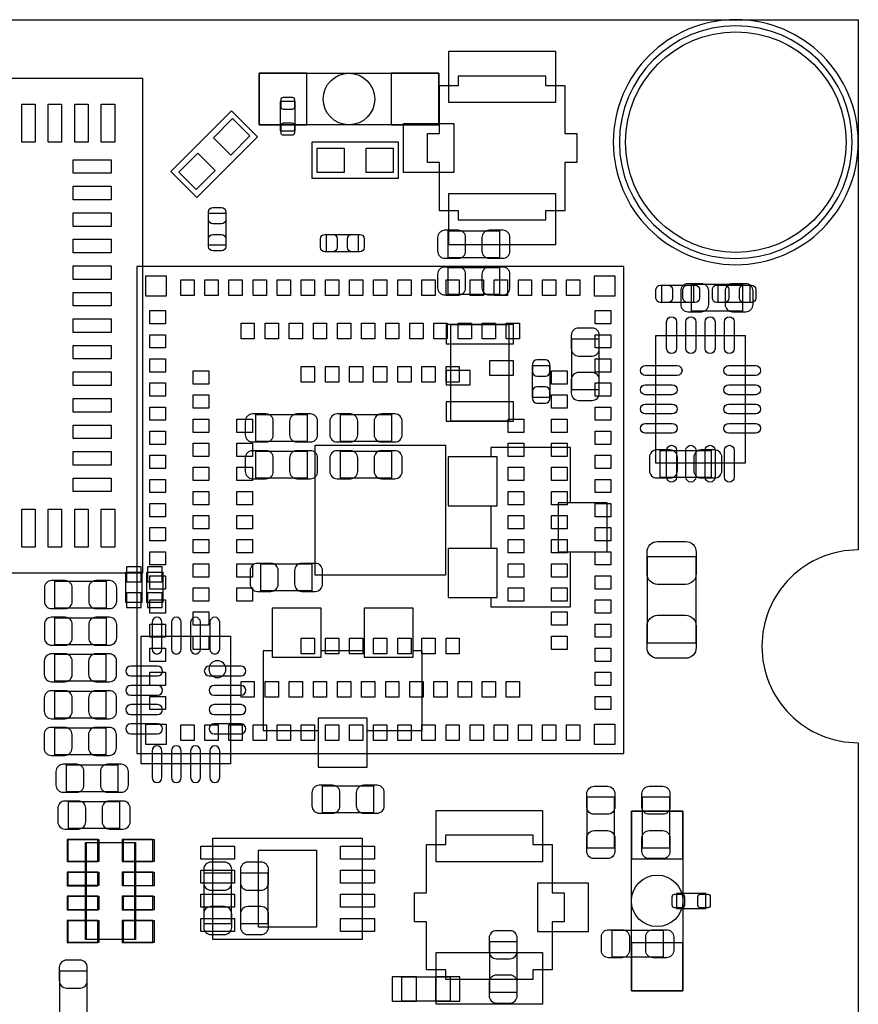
# Model space of a CAD drawing. Extents: x 7.2 to 74.8, y 34 to 67.
# Tile 9 of 9: x 57.4 to 74.8, y 46.6 to 67. Entities that reach past the tile are written whole.
import ezdxf

# ---------------------------------------------------------------- set-up
doc = ezdxf.new("R2010")
doc.units = 0
for name, color, linetype in [('BG_OUTLINE', 3, 'CONTINUOUS'), ('PG_ASSEMBLY_BOTTOM', 30, 'CONTINUOUS'), ('PG_ASSEMBLY_TOP', 23, 'CONTINUOUS'), ('PIN_BOTTOM', 231, 'CONTINUOUS'), ('PIN_TOP', 173, 'CONTINUOUS')]:
    doc.layers.add(name, color=color, linetype=linetype)

msp = doc.modelspace()

# ---------------------------------------------------------------- linework, layer by layer
at = {"layer": 'BG_OUTLINE'}
msp.add_lwpolyline([(74.799952, 55.992776, 0.414214), (72.800972, 53.993796, 0.414214), (74.799952, 51.994816), (74.799952, 33.993836), (23.949152, 33.993836), (23.949152, 37.493956, 0.414214), (23.451312, 37.994336, 0.414214), (22.950932, 37.493956), (22.950932, 33.993836), (7.200392, 33.993836), (7.200392, 51.994816, 0.414214), (9.199372, 53.993796, 0.414214), (7.200392, 55.992776), (7.199884, 66.987928), (74.799952, 66.987928)], format="xyb", close=True, dxfattribs=at)
at = {"layer": 'PG_ASSEMBLY_BOTTOM'}
for points in [[(74.799444, 64.447928, 1), (69.719444, 64.447928, 1)], [(74.672952, 64.447928, 1), (69.845936, 64.447928, 1)], [(61.687202, 53.52034, 1), (61.335158, 53.52034, 1)]]:
    msp.add_lwpolyline(points, format="xyb", close=True, dxfattribs=at)
for points in [[(66.1035, 64.80937), (62.37732, 64.80937), (62.37732, 65.87617), (66.1035, 65.87617)], [(66.297302, 62.611508), (67.357498, 62.611508), (67.357498, 62.051692), (66.297302, 62.051692)], [(66.297302, 61.849508), (67.357498, 61.849508), (67.357498, 61.289692), (66.297302, 61.289692)], [(71.338694, 61.502544), (72.39889, 61.502544), (72.39889, 60.942728), (71.338694, 60.942728)], [(66.35496, 58.66384), (66.35496, 60.66536), (67.55384, 60.66536), (67.55384, 58.66384)], [(69.418708, 60.372498), (69.418708, 59.312302), (68.858892, 59.312302), (68.858892, 60.372498)], [(68.404486, 59.816746), (68.404486, 59.156854), (68.044314, 59.156854), (68.044314, 59.816746)], [(62.309502, 58.801508), (63.369698, 58.801508), (63.369698, 58.241692), (62.309502, 58.241692)], [(65.122298, 58.241692), (64.062102, 58.241692), (64.062102, 58.801508), (65.122298, 58.801508)], [(63.369698, 57.479692), (62.309502, 57.479692), (62.309502, 58.039508), (63.369698, 58.039508)], [(64.062102, 58.039508), (65.122298, 58.039508), (65.122298, 57.479692), (64.062102, 57.479692)], [(66.294, 55.0037), (67.183, 55.0037), (67.183, 54.8132), (68.834, 54.8132), (68.834, 55.9562), (69.596, 55.9562), (69.596, 56.9722), (68.834, 56.9722), (68.834, 58.1152), (67.183, 58.1152), (67.183, 57.9247), (66.294, 57.9247), (66.294, 56.9087), (67.183, 56.9087), (67.183, 56.0197), (66.294, 56.0197)], [(70.689978, 58.055256), (71.750174, 58.055256), (71.750174, 57.49544), (70.689978, 57.49544)], [(63.471298, 55.142892), (62.411102, 55.142892), (62.411102, 55.702708), (63.471298, 55.702708)], [(59.204098, 54.787292), (58.143902, 54.787292), (58.143902, 55.347108), (59.204098, 55.347108)], [(59.94654, 54.90464), (59.61634, 54.90464), (59.61634, 55.53456), (59.94654, 55.53456)], [(60.38088, 54.90464), (60.05068, 54.90464), (60.05068, 55.53456), (60.38088, 55.53456)], [(62.6491, 54.7878), (62.6491, 53.8988), (62.4586, 53.8988), (62.4586, 52.2478), (63.6016, 52.2478), (63.6016, 51.4858), (64.6176, 51.4858), (64.6176, 52.2478), (65.7606, 52.2478), (65.7606, 53.8988), (65.5701, 53.8988), (65.5701, 54.7878), (64.5541, 54.7878), (64.5541, 53.8988), (63.6651, 53.8988), (63.6651, 54.7878)], [(59.204098, 54.027832), (58.143902, 54.027832), (58.143902, 54.587648), (59.204098, 54.587648)], [(61.783468, 54.207918), (61.783468, 51.557682), (59.933332, 51.557682), (59.933332, 54.207918)], [(59.201558, 53.268372), (58.141362, 53.268372), (58.141362, 53.828188), (59.201558, 53.828188)], [(59.201558, 52.503832), (58.141362, 52.503832), (58.141362, 53.063648), (59.201558, 53.063648)], [(59.199018, 51.741832), (58.138822, 51.741832), (58.138822, 52.301648), (59.199018, 52.301648)], [(58.385202, 51.537108), (59.445398, 51.537108), (59.445398, 50.977292), (58.385202, 50.977292)], [(63.691516, 51.10353), (64.751712, 51.10353), (64.751712, 50.543714), (63.691516, 50.543714)], [(58.423302, 50.775108), (59.483498, 50.775108), (59.483498, 50.215292), (58.423302, 50.215292)], [(70.09638, 46.852586), (70.09638, 50.578766), (71.16318, 50.578766), (71.16318, 46.852586)], [(58.7756, 47.9171), (58.7756, 49.9237), (59.7916, 49.9237), (59.7916, 47.9171)], [(61.798708, 49.298098), (61.798708, 48.237902), (61.238892, 48.237902), (61.238892, 49.298098)], [(62.560708, 49.298098), (62.560708, 48.237902), (62.000892, 48.237902), (62.000892, 49.298098)], [(67.716908, 47.875698), (67.716908, 46.815502), (67.157092, 46.815502), (67.157092, 47.875698)], [(58.804048, 47.266098), (58.804048, 46.205902), (58.244232, 46.205902), (58.244232, 47.266098)], [(65.336674, 47.138336), (66.336926, 47.138336), (66.336926, 46.638464), (65.336674, 46.638464)]]:
    msp.add_lwpolyline(points, close=True, dxfattribs=at)
at = {"layer": 'PG_ASSEMBLY_TOP'}
msp.add_lwpolyline([(74.672952, 64.447928, 1), (69.845936, 64.447928, 1)], format="xyb", close=True, dxfattribs=at)
for points in [[(49.718214, 65.767966), (49.718214, 55.51805), (59.96813, 55.51805), (59.96813, 65.767966)], [(68.31711, 65.82537), (68.31711, 65.626742), (68.715382, 65.626742), (68.715382, 64.626744), (68.96481, 64.626744), (68.96481, 64.026796), (68.715382, 64.026796), (68.715382, 63.026798), (68.31711, 63.026798), (68.31711, 62.82817), (66.51371, 62.82817), (66.51371, 63.026798), (66.115438, 63.026798), (66.115438, 64.026796), (65.86601, 64.026796), (65.86601, 64.626744), (66.115438, 64.626744), (66.115438, 65.626742), (66.51371, 65.626742), (66.51371, 65.82537)], [(63.125858, 65.291462), (62.815978, 65.291462), (62.815978, 64.681862), (63.125858, 64.681862)], [(61.087508, 63.30188), (60.548774, 63.840614), (61.80582, 65.097914), (62.344808, 64.55918)], [(63.47841, 63.69177), (63.47841, 64.45377), (65.25641, 64.45377), (65.25641, 63.69177)], [(61.685678, 62.31509), (61.325506, 62.31509), (61.325506, 62.974982), (61.685678, 62.974982)], [(64.43218, 62.536832), (64.43218, 62.17666), (63.772288, 62.17666), (63.772288, 62.536832)], [(69.939408, 61.868304), (59.839352, 61.868304), (59.839352, 51.768248), (69.939408, 51.768248)], [(71.385176, 61.482986), (71.385176, 61.122814), (70.725284, 61.122814), (70.725284, 61.482986)], [(72.553576, 61.482986), (72.553576, 61.122814), (71.893684, 61.122814), (71.893684, 61.482986)], [(70.602602, 60.438792), (72.452738, 60.438792), (72.452738, 57.788556), (70.602602, 57.788556)], [(70.428866, 55.85714), (71.429118, 55.85714), (71.429118, 54.057296), (70.428866, 54.057296)], [(69.741288, 49.811178), (69.181472, 49.811178), (69.181472, 50.871374), (69.741288, 50.871374)], [(70.324472, 50.871374), (70.884288, 50.871374), (70.884288, 49.811178), (70.324472, 49.811178)], [(66.24828, 47.084996), (66.24828, 47.283624), (65.850008, 47.283624), (65.850008, 48.283622), (65.60058, 48.283622), (65.60058, 48.88357), (65.850008, 48.88357), (65.850008, 49.883568), (66.24828, 49.883568), (66.24828, 50.082196), (68.05168, 50.082196), (68.05168, 49.883568), (68.449952, 49.883568), (68.449952, 48.88357), (68.69938, 48.88357), (68.69938, 48.283622), (68.449952, 48.283622), (68.449952, 47.283624), (68.05168, 47.283624), (68.05168, 47.084996)], [(58.801, 49.9237), (59.817, 49.9237), (59.817, 47.9171), (58.801, 47.9171)], [(64.516, 50.017172), (64.516, 47.9171), (61.416184, 47.9171), (61.416184, 50.017172)], [(71.030592, 48.868076), (71.030592, 48.558196), (71.640192, 48.558196), (71.640192, 48.868076)], [(70.753478, 48.106584), (70.753478, 47.546768), (69.693282, 47.546768), (69.693282, 48.106584)]]:
    msp.add_lwpolyline(points, close=True, dxfattribs=at)
at = {"layer": 'PIN_BOTTOM'}
for points in [[(62.37732, 64.80937), (63.36792, 64.80937), (63.36792, 65.87617), (62.37732, 65.87617)], [(65.1129, 64.80937), (66.1035, 64.80937), (66.1035, 65.87617), (65.1129, 65.87617)], [(66.25463, 60.26404), (67.65417, 60.26404), (67.65417, 60.66536), (66.25463, 60.66536)], [(67.15379, 59.6138), (67.65417, 59.6138), (67.65417, 59.91352), (67.15379, 59.91352)], [(66.25463, 59.41568), (66.75501, 59.41568), (66.75501, 59.7154), (66.25463, 59.7154)], [(66.25463, 58.66384), (67.65417, 58.66384), (67.65417, 59.06516), (66.25463, 59.06516)], [(66.294, 56.9087), (67.31, 56.9087), (67.31, 57.9247), (66.294, 57.9247)], [(68.58, 55.9562), (69.596, 55.9562), (69.596, 56.9722), (68.58, 56.9722)], [(66.294, 55.0037), (67.31, 55.0037), (67.31, 56.0197), (66.294, 56.0197)], [(59.62904, 55.334154), (59.93384, 55.334154), (59.93384, 55.638954), (59.62904, 55.638954)], [(60.06338, 55.334154), (60.36818, 55.334154), (60.36818, 55.638954), (60.06338, 55.638954)], [(59.62904, 54.800246), (59.93384, 54.800246), (59.93384, 55.105046), (59.62904, 55.105046)], [(60.06338, 54.800246), (60.36818, 54.800246), (60.36818, 55.105046), (60.06338, 55.105046)], [(62.6491, 54.7878), (62.6491, 53.7718), (63.6651, 53.7718), (63.6651, 54.7878)], [(64.5541, 54.7878), (64.5541, 53.7718), (65.5701, 53.7718), (65.5701, 54.7878)], [(63.6016, 52.5018), (63.6016, 51.4858), (64.6176, 51.4858), (64.6176, 52.5018)], [(70.09638, 50.578766), (70.09638, 49.588166), (71.16318, 49.588166), (71.16318, 50.578766)], [(58.3946, 49.530508), (59.0296, 49.530508), (59.0296, 49.987708), (58.3946, 49.987708)], [(59.5376, 49.53127), (60.1726, 49.53127), (60.1726, 49.98847), (59.5376, 49.98847)], [(58.3946, 49.030382), (59.0296, 49.030382), (59.0296, 49.309782), (58.3946, 49.309782)], [(59.5376, 49.031144), (60.1726, 49.031144), (60.1726, 49.310544), (59.5376, 49.310544)], [(58.3946, 48.530256), (59.0296, 48.530256), (59.0296, 48.809656), (58.3946, 48.809656)], [(59.5376, 48.531018), (60.1726, 48.531018), (60.1726, 48.810418), (59.5376, 48.810418)], [(58.3946, 47.84979), (59.0296, 47.84979), (59.0296, 48.30699), (58.3946, 48.30699)], [(59.5376, 47.853092), (60.1726, 47.853092), (60.1726, 48.310292), (59.5376, 48.310292)], [(70.09638, 47.843186), (70.09638, 46.852586), (71.16318, 46.852586), (71.16318, 47.843186)], [(65.636775, 47.138463), (65.136649, 47.138463), (65.136649, 46.638337), (65.636775, 46.638337)], [(66.536951, 47.138463), (66.036825, 47.138463), (66.036825, 46.638337), (66.536951, 46.638337)]]:
    msp.add_lwpolyline(points, close=True, dxfattribs=at)
for points in [[(66.227452, 62.041532), (66.50736, 62.041532, 0.414846), (66.657474, 62.191646), (66.657474, 62.471554, 0.414846), (66.50736, 62.621668), (66.227452, 62.621668, 0.414846), (66.077338, 62.471554), (66.077338, 62.191646, 0.414846)], [(67.427348, 62.621668), (67.14744, 62.621668, 0.414846), (66.997326, 62.471554), (66.997326, 62.191646, 0.414846), (67.14744, 62.041532), (67.427348, 62.041532, 0.414846), (67.577462, 62.191646), (67.577462, 62.471554, 0.414846)], [(66.227452, 61.279532), (66.50736, 61.279532, 0.414846), (66.657474, 61.429646), (66.657474, 61.709554, 0.414846), (66.50736, 61.859668), (66.227452, 61.859668, 0.414846), (66.077338, 61.709554), (66.077338, 61.429646, 0.414846)], [(67.427348, 61.859668), (67.14744, 61.859668, 0.414846), (66.997326, 61.709554), (66.997326, 61.429646, 0.414846), (67.14744, 61.279532), (67.427348, 61.279532, 0.414846), (67.577462, 61.429646), (67.577462, 61.709554, 0.414846)], [(71.268844, 60.932568), (71.548752, 60.932568, 0.414846), (71.698866, 61.082682), (71.698866, 61.36259, 0.414846), (71.548752, 61.512704), (71.268844, 61.512704, 0.414846), (71.11873, 61.36259), (71.11873, 61.082682, 0.414846)], [(72.46874, 61.512704), (72.188832, 61.512704, 0.414846), (72.038718, 61.36259), (72.038718, 61.082682, 0.414846), (72.188832, 60.932568), (72.46874, 60.932568, 0.414846), (72.618854, 61.082682), (72.618854, 61.36259, 0.414846)], [(68.848732, 60.442348), (68.848732, 60.16244, 0.414846), (68.998846, 60.012326), (69.278754, 60.012326, 0.414846), (69.428868, 60.16244), (69.428868, 60.442348, 0.414846), (69.278754, 60.592462), (68.998846, 60.592462, 0.414846)], [(68.044314, 59.846718), (68.044314, 59.686698, 0.413587), (68.134484, 59.596782), (68.314316, 59.596782, 0.413587), (68.404486, 59.686698), (68.404486, 59.846718, 0.413587), (68.314316, 59.936634), (68.134484, 59.936634, 0.413587)], [(69.428868, 59.242452), (69.428868, 59.52236, 0.414846), (69.278754, 59.672474), (68.998846, 59.672474, 0.414846), (68.848732, 59.52236), (68.848732, 59.242452, 0.414846), (68.998846, 59.092338), (69.278754, 59.092338, 0.414846)], [(68.404486, 59.126882), (68.404486, 59.286902, 0.413587), (68.314316, 59.376818), (68.134484, 59.376818, 0.413587), (68.044314, 59.286902), (68.044314, 59.126882, 0.413587), (68.134484, 59.036966), (68.314316, 59.036966, 0.413587)], [(62.239652, 58.231532), (62.51956, 58.231532, 0.414846), (62.669674, 58.381646), (62.669674, 58.661554, 0.414846), (62.51956, 58.811668), (62.239652, 58.811668, 0.414846), (62.089538, 58.661554), (62.089538, 58.381646, 0.414846)], [(63.439548, 58.811668), (63.15964, 58.811668, 0.414846), (63.009526, 58.661554), (63.009526, 58.381646, 0.414846), (63.15964, 58.231532), (63.439548, 58.231532, 0.414846), (63.589662, 58.381646), (63.589662, 58.661554, 0.414846)], [(63.992252, 58.231532), (64.27216, 58.231532, 0.414846), (64.422274, 58.381646), (64.422274, 58.661554, 0.414846), (64.27216, 58.811668), (63.992252, 58.811668, 0.414846), (63.842138, 58.661554), (63.842138, 58.381646, 0.414846)], [(65.192148, 58.811668), (64.91224, 58.811668, 0.414846), (64.762126, 58.661554), (64.762126, 58.381646, 0.414846), (64.91224, 58.231532), (65.192148, 58.231532, 0.414846), (65.342262, 58.381646), (65.342262, 58.661554, 0.414846)], [(62.239652, 57.469532), (62.51956, 57.469532, 0.414846), (62.669674, 57.619646), (62.669674, 57.899554, 0.414846), (62.51956, 58.049668), (62.239652, 58.049668, 0.414846), (62.089538, 57.899554), (62.089538, 57.619646, 0.414846)], [(63.439548, 58.049668), (63.15964, 58.049668, 0.414846), (63.009526, 57.899554), (63.009526, 57.619646, 0.414846), (63.15964, 57.469532), (63.439548, 57.469532, 0.414846), (63.589662, 57.619646), (63.589662, 57.899554, 0.414846)], [(63.992252, 57.469532), (64.27216, 57.469532, 0.414846), (64.422274, 57.619646), (64.422274, 57.899554, 0.414846), (64.27216, 58.049668), (63.992252, 58.049668, 0.414846), (63.842138, 57.899554), (63.842138, 57.619646, 0.414846)], [(65.192148, 58.049668), (64.91224, 58.049668, 0.414846), (64.762126, 57.899554), (64.762126, 57.619646, 0.414846), (64.91224, 57.469532), (65.192148, 57.469532, 0.414846), (65.342262, 57.619646), (65.342262, 57.899554, 0.414846)], [(70.620128, 57.48528), (70.900036, 57.48528, 0.414846), (71.05015, 57.635394), (71.05015, 57.915302, 0.414846), (70.900036, 58.065416), (70.620128, 58.065416, 0.414846), (70.470014, 57.915302), (70.470014, 57.635394, 0.414846)], [(71.820024, 58.065416), (71.540116, 58.065416, 0.414846), (71.390002, 57.915302), (71.390002, 57.635394, 0.414846), (71.540116, 57.48528), (71.820024, 57.48528, 0.414846), (71.970138, 57.635394), (71.970138, 57.915302, 0.414846)], [(62.341252, 55.132732), (62.62116, 55.132732, 0.414846), (62.771274, 55.282846), (62.771274, 55.562754, 0.414846), (62.62116, 55.712868), (62.341252, 55.712868, 0.414846), (62.191138, 55.562754), (62.191138, 55.282846, 0.414846)], [(63.541148, 55.712868), (63.26124, 55.712868, 0.414846), (63.111126, 55.562754), (63.111126, 55.282846, 0.414846), (63.26124, 55.132732), (63.541148, 55.132732, 0.414846), (63.691262, 55.282846), (63.691262, 55.562754, 0.414846)], [(58.074052, 54.777132), (58.35396, 54.777132, 0.414846), (58.504074, 54.927246), (58.504074, 55.207154, 0.414846), (58.35396, 55.357268), (58.074052, 55.357268, 0.414846), (57.923938, 55.207154), (57.923938, 54.927246, 0.414846)], [(59.273948, 55.357268), (58.99404, 55.357268, 0.414846), (58.843926, 55.207154), (58.843926, 54.927246, 0.414846), (58.99404, 54.777132), (59.273948, 54.777132, 0.414846), (59.424062, 54.927246), (59.424062, 55.207154, 0.414846)], [(58.074052, 54.017672), (58.35396, 54.017672, 0.414846), (58.504074, 54.167786), (58.504074, 54.447694, 0.414846), (58.35396, 54.597808), (58.074052, 54.597808, 0.414846), (57.923938, 54.447694), (57.923938, 54.167786, 0.414846)], [(59.273948, 54.597808), (58.99404, 54.597808, 0.414846), (58.843926, 54.447694), (58.843926, 54.167786, 0.414846), (58.99404, 54.017672), (59.273948, 54.017672, 0.414846), (59.424062, 54.167786), (59.424062, 54.447694, 0.414846)], [(60.360052, 53.935884), (60.360052, 54.494684, 1), (60.156852, 54.494684), (60.156852, 53.935884, 1)], [(60.760102, 53.935884), (60.760102, 54.494684, 1), (60.556902, 54.494684), (60.556902, 53.935884, 1)], [(61.159898, 53.935884), (61.159898, 54.494684, 1), (60.956698, 54.494684), (60.956698, 53.935884, 1)], [(61.559948, 53.935884), (61.559948, 54.494684, 1), (61.356748, 54.494684), (61.356748, 53.935884, 1)], [(58.071512, 53.258212), (58.35142, 53.258212, 0.414846), (58.501534, 53.408326), (58.501534, 53.688234, 0.414846), (58.35142, 53.838348), (58.071512, 53.838348, 0.414846), (57.921398, 53.688234), (57.921398, 53.408326, 0.414846)], [(59.271408, 53.838348), (58.9915, 53.838348, 0.414846), (58.841386, 53.688234), (58.841386, 53.408326, 0.414846), (58.9915, 53.258212), (59.271408, 53.258212, 0.414846), (59.421522, 53.408326), (59.421522, 53.688234, 0.414846)], [(59.713876, 53.381148), (60.272676, 53.381148, 1), (60.272676, 53.584348), (59.713876, 53.584348, 1)], [(61.342524, 53.381148), (62.002924, 53.381148, 1), (62.002924, 53.584348), (61.342524, 53.584348, 1)], [(59.713876, 52.981098), (60.272676, 52.981098, 1), (60.272676, 53.184298), (59.713876, 53.184298, 1)], [(61.444124, 52.981098), (62.002924, 52.981098, 1), (62.002924, 53.184298), (61.444124, 53.184298, 1)], [(58.071512, 52.493672), (58.35142, 52.493672, 0.414846), (58.501534, 52.643786), (58.501534, 52.923694, 0.414846), (58.35142, 53.073808), (58.071512, 53.073808, 0.414846), (57.921398, 52.923694), (57.921398, 52.643786, 0.414846)], [(59.271408, 53.073808), (58.9915, 53.073808, 0.414846), (58.841386, 52.923694), (58.841386, 52.643786, 0.414846), (58.9915, 52.493672), (59.271408, 52.493672, 0.414846), (59.421522, 52.643786), (59.421522, 52.923694, 0.414846)], [(59.713876, 52.581302), (60.272676, 52.581302, 1), (60.272676, 52.784502), (59.713876, 52.784502, 1)], [(61.444124, 52.581302), (62.002924, 52.581302, 1), (62.002924, 52.784502), (61.444124, 52.784502, 1)], [(58.068972, 51.731672), (58.34888, 51.731672, 0.414846), (58.498994, 51.881786), (58.498994, 52.161694, 0.414846), (58.34888, 52.311808), (58.068972, 52.311808, 0.414846), (57.918858, 52.161694), (57.918858, 51.881786, 0.414846)], [(59.268868, 52.311808), (58.98896, 52.311808, 0.414846), (58.838846, 52.161694), (58.838846, 51.881786, 0.414846), (58.98896, 51.731672), (59.268868, 51.731672, 0.414846), (59.418982, 51.881786), (59.418982, 52.161694, 0.414846)], [(59.713876, 52.181252), (60.272676, 52.181252, 1), (60.272676, 52.384452), (59.713876, 52.384452, 1)], [(61.444124, 52.181252), (62.002924, 52.181252, 1), (62.002924, 52.384452), (61.444124, 52.384452, 1)], [(60.360052, 51.270916), (60.360052, 51.829716, 1), (60.156852, 51.829716), (60.156852, 51.270916, 1)], [(60.760102, 51.270916), (60.760102, 51.829716, 1), (60.556902, 51.829716), (60.556902, 51.270916, 1)], [(61.159898, 51.270916), (61.159898, 51.829716, 1), (60.956698, 51.829716), (60.956698, 51.270916, 1)], [(61.559948, 51.270916), (61.559948, 51.829716, 1), (61.356748, 51.829716), (61.356748, 51.270916, 1)], [(58.315352, 50.967132), (58.59526, 50.967132, 0.414846), (58.745374, 51.117246), (58.745374, 51.397154, 0.414846), (58.59526, 51.547268), (58.315352, 51.547268, 0.414846), (58.165238, 51.397154), (58.165238, 51.117246, 0.414846)], [(59.515248, 51.547268), (59.23534, 51.547268, 0.414846), (59.085226, 51.397154), (59.085226, 51.117246, 0.414846), (59.23534, 50.967132), (59.515248, 50.967132, 0.414846), (59.665362, 51.117246), (59.665362, 51.397154, 0.414846)], [(63.621666, 50.533554), (63.901574, 50.533554, 0.414846), (64.051688, 50.683668), (64.051688, 50.963576, 0.414846), (63.901574, 51.11369), (63.621666, 51.11369, 0.414846), (63.471552, 50.963576), (63.471552, 50.683668, 0.414846)], [(64.821562, 51.11369), (64.541654, 51.11369, 0.414846), (64.39154, 50.963576), (64.39154, 50.683668, 0.414846), (64.541654, 50.533554), (64.821562, 50.533554, 0.414846), (64.971676, 50.683668), (64.971676, 50.963576, 0.414846)], [(58.353452, 50.205132), (58.63336, 50.205132, 0.414846), (58.783474, 50.355246), (58.783474, 50.635154, 0.414846), (58.63336, 50.785268), (58.353452, 50.785268, 0.414846), (58.203338, 50.635154), (58.203338, 50.355246, 0.414846)], [(59.553348, 50.785268), (59.27344, 50.785268, 0.414846), (59.123326, 50.635154), (59.123326, 50.355246, 0.414846), (59.27344, 50.205132), (59.553348, 50.205132, 0.414846), (59.703462, 50.355246), (59.703462, 50.635154, 0.414846)], [(61.228732, 49.367948), (61.228732, 49.08804, 0.414846), (61.378846, 48.937926), (61.658754, 48.937926, 0.414846), (61.808868, 49.08804), (61.808868, 49.367948, 0.414846), (61.658754, 49.518062), (61.378846, 49.518062, 0.414846)], [(61.990732, 49.367948), (61.990732, 49.08804, 0.414846), (62.140846, 48.937926), (62.420754, 48.937926, 0.414846), (62.570868, 49.08804), (62.570868, 49.367948, 0.414846), (62.420754, 49.518062), (62.140846, 49.518062, 0.414846)], [(61.808868, 48.168052), (61.808868, 48.44796, 0.414846), (61.658754, 48.598074), (61.378846, 48.598074, 0.414846), (61.228732, 48.44796), (61.228732, 48.168052, 0.414846), (61.378846, 48.017938), (61.658754, 48.017938, 0.414846)], [(62.570868, 48.168052), (62.570868, 48.44796, 0.414846), (62.420754, 48.598074), (62.140846, 48.598074, 0.414846), (61.990732, 48.44796), (61.990732, 48.168052, 0.414846), (62.140846, 48.017938), (62.420754, 48.017938, 0.414846)], [(67.146932, 47.945548), (67.146932, 47.66564, 0.414846), (67.297046, 47.515526), (67.576954, 47.515526, 0.414846), (67.727068, 47.66564), (67.727068, 47.945548, 0.414846), (67.576954, 48.095662), (67.297046, 48.095662, 0.414846)], [(58.234072, 47.335948), (58.234072, 47.05604, 0.414846), (58.384186, 46.905926), (58.664094, 46.905926, 0.414846), (58.814208, 47.05604), (58.814208, 47.335948, 0.414846), (58.664094, 47.486062), (58.384186, 47.486062, 0.414846)], [(67.727068, 46.745652), (67.727068, 47.02556, 0.414846), (67.576954, 47.175674), (67.297046, 47.175674, 0.414846), (67.146932, 47.02556), (67.146932, 46.745652, 0.414846), (67.297046, 46.595538), (67.576954, 46.595538, 0.414846)]]:
    msp.add_lwpolyline(points, format="xyb", close=True, dxfattribs=at)
for centre, radius in [((72.259444, 64.447928), 2.286), ((64.24041, 65.34277), 0.5334), ((70.62978, 48.715676), 0.5334)]:
    msp.add_circle(centre, radius, dxfattribs=at)
at = {"layer": 'PIN_TOP'}
for points in [[(66.31051, 66.335148), (68.52031, 66.335148), (68.52031, 65.268348), (66.31051, 65.268348)], [(57.733692, 65.237868), (57.733692, 64.450468), (57.454292, 64.450468), (57.454292, 65.237868)], [(58.282332, 65.237868), (58.282332, 64.450468), (58.002932, 64.450468), (58.002932, 65.237868)], [(58.833512, 65.237868), (58.833512, 64.450468), (58.554112, 64.450468), (58.554112, 65.237868)], [(59.382152, 65.237868), (59.382152, 64.450468), (59.102752, 64.450468), (59.102752, 65.237868)], [(61.787859, 64.182009), (61.428649, 64.541219), (61.823781, 64.936351), (62.182991, 64.577141)], [(65.369694, 64.83477), (66.411094, 64.83477), (66.411094, 63.81877), (65.369694, 63.81877)], [(63.58001, 63.81877), (63.58001, 64.32677), (64.13881, 64.32677), (64.13881, 63.81877)], [(64.59601, 63.81877), (64.59601, 64.32677), (65.15481, 64.32677), (65.15481, 63.81877)], [(61.069547, 63.463697), (60.710337, 63.822907), (61.105469, 64.218039), (61.464679, 63.858829)], [(58.523632, 64.082168), (59.311032, 64.082168), (59.311032, 63.802768), (58.523632, 63.802768)], [(58.523632, 63.533528), (59.311032, 63.533528), (59.311032, 63.254128), (58.523632, 63.254128)], [(66.31051, 63.385192), (68.52031, 63.385192), (68.52031, 62.318392), (66.31051, 62.318392)], [(58.523632, 62.982348), (59.311032, 62.982348), (59.311032, 62.702948), (58.523632, 62.702948)], [(58.523632, 62.433708), (59.311032, 62.433708), (59.311032, 62.154308), (58.523632, 62.154308)], [(58.523632, 61.882528), (59.311032, 61.882528), (59.311032, 61.603128), (58.523632, 61.603128)], [(60.028201, 61.679963), (60.452127, 61.679963), (60.452127, 61.256037), (60.028201, 61.256037)], [(69.751067, 61.679963), (69.751067, 61.256037), (69.327141, 61.256037), (69.327141, 61.679963)], [(61.026929, 61.595762), (61.026929, 61.270642), (60.751847, 61.270642), (60.751847, 61.595762)], [(61.526801, 61.595762), (61.526801, 61.270642), (61.251719, 61.270642), (61.251719, 61.595762)], [(62.026927, 61.595762), (62.026927, 61.270642), (61.751845, 61.270642), (61.751845, 61.595762)], [(62.526799, 61.595762), (62.526799, 61.270642), (62.251717, 61.270642), (62.251717, 61.595762)], [(63.026925, 61.595762), (63.026925, 61.270642), (62.751843, 61.270642), (62.751843, 61.595762)], [(63.526797, 61.595762), (63.526797, 61.270642), (63.251715, 61.270642), (63.251715, 61.595762)], [(64.026923, 61.595762), (64.026923, 61.270642), (63.751841, 61.270642), (63.751841, 61.595762)], [(64.526795, 61.595762), (64.526795, 61.270642), (64.251713, 61.270642), (64.251713, 61.595762)], [(65.026921, 61.595762), (65.026921, 61.270642), (64.751839, 61.270642), (64.751839, 61.595762)], [(65.527047, 61.595762), (65.527047, 61.270642), (65.251965, 61.270642), (65.251965, 61.595762)], [(66.026919, 61.595762), (66.026919, 61.270642), (65.751837, 61.270642), (65.751837, 61.595762)], [(66.527045, 61.595762), (66.527045, 61.270642), (66.251963, 61.270642), (66.251963, 61.595762)], [(67.026917, 61.595762), (67.026917, 61.270642), (66.751835, 61.270642), (66.751835, 61.595762)], [(67.527043, 61.595762), (67.527043, 61.270642), (67.251961, 61.270642), (67.251961, 61.595762)], [(68.026915, 61.595762), (68.026915, 61.270642), (67.751833, 61.270642), (67.751833, 61.595762)], [(68.527041, 61.595762), (68.527041, 61.270642), (68.251959, 61.270642), (68.251959, 61.595762)], [(69.026913, 61.595762), (69.026913, 61.270642), (68.751831, 61.270642), (68.751831, 61.595762)], [(58.523632, 61.331348), (59.311032, 61.331348), (59.311032, 61.051948), (58.523632, 61.051948)], [(60.111894, 60.955809), (60.437014, 60.955809), (60.437014, 60.680727), (60.111894, 60.680727)], [(69.666866, 60.680727), (69.341746, 60.680727), (69.341746, 60.955809), (69.666866, 60.955809)], [(58.523632, 60.782708), (59.311032, 60.782708), (59.311032, 60.503308), (58.523632, 60.503308)], [(62.276863, 60.69584), (62.276863, 60.37072), (62.001781, 60.37072), (62.001781, 60.69584)], [(62.776989, 60.69584), (62.776989, 60.37072), (62.501907, 60.37072), (62.501907, 60.69584)], [(63.276861, 60.69584), (63.276861, 60.37072), (63.001779, 60.37072), (63.001779, 60.69584)], [(63.776987, 60.69584), (63.776987, 60.37072), (63.501905, 60.37072), (63.501905, 60.69584)], [(64.276859, 60.69584), (64.276859, 60.37072), (64.001777, 60.37072), (64.001777, 60.69584)], [(64.776985, 60.69584), (64.776985, 60.37072), (64.501903, 60.37072), (64.501903, 60.69584)], [(65.276857, 60.69584), (65.276857, 60.37072), (65.001775, 60.37072), (65.001775, 60.69584)], [(65.776983, 60.69584), (65.776983, 60.37072), (65.501901, 60.37072), (65.501901, 60.69584)], [(66.276855, 60.69584), (66.276855, 60.37072), (66.001773, 60.37072), (66.001773, 60.69584)], [(66.776981, 60.69584), (66.776981, 60.37072), (66.501899, 60.37072), (66.501899, 60.69584)], [(67.276853, 60.69584), (67.276853, 60.37072), (67.001771, 60.37072), (67.001771, 60.69584)], [(67.776979, 60.69584), (67.776979, 60.37072), (67.501897, 60.37072), (67.501897, 60.69584)], [(60.111894, 60.455937), (60.437014, 60.455937), (60.437014, 60.180855), (60.111894, 60.180855)], [(69.666866, 60.180855), (69.341746, 60.180855), (69.341746, 60.455937), (69.666866, 60.455937)], [(58.523632, 60.234068), (59.311032, 60.234068), (59.311032, 59.954668), (58.523632, 59.954668)], [(60.111894, 59.955811), (60.437014, 59.955811), (60.437014, 59.680729), (60.111894, 59.680729)], [(69.666866, 59.680729), (69.341746, 59.680729), (69.341746, 59.955811), (69.666866, 59.955811)], [(58.523632, 59.682888), (59.311032, 59.682888), (59.311032, 59.403488), (58.523632, 59.403488)], [(61.011816, 59.705875), (61.336936, 59.705875), (61.336936, 59.430793), (61.011816, 59.430793)], [(63.526797, 59.795918), (63.526797, 59.470798), (63.251715, 59.470798), (63.251715, 59.795918)], [(64.026923, 59.795918), (64.026923, 59.470798), (63.751841, 59.470798), (63.751841, 59.795918)], [(64.526795, 59.795918), (64.526795, 59.470798), (64.251713, 59.470798), (64.251713, 59.795918)], [(65.026921, 59.795918), (65.026921, 59.470798), (64.751839, 59.470798), (64.751839, 59.795918)], [(65.527047, 59.795918), (65.527047, 59.470798), (65.251965, 59.470798), (65.251965, 59.795918)], [(66.026919, 59.795918), (66.026919, 59.470798), (65.751837, 59.470798), (65.751837, 59.795918)], [(66.527045, 59.795918), (66.527045, 59.470798), (66.251963, 59.470798), (66.251963, 59.795918)], [(68.766944, 59.430793), (68.441824, 59.430793), (68.441824, 59.705875), (68.766944, 59.705875)], [(60.111894, 59.455939), (60.437014, 59.455939), (60.437014, 59.180857), (60.111894, 59.180857)], [(69.666866, 59.180857), (69.341746, 59.180857), (69.341746, 59.455939), (69.666866, 59.455939)], [(58.523632, 59.131708), (59.311032, 59.131708), (59.311032, 58.852308), (58.523632, 58.852308)], [(61.011816, 59.205749), (61.336936, 59.205749), (61.336936, 58.930667), (61.011816, 58.930667)], [(68.766944, 58.930667), (68.441824, 58.930667), (68.441824, 59.205749), (68.766944, 59.205749)], [(60.111894, 58.955813), (60.437014, 58.955813), (60.437014, 58.680731), (60.111894, 58.680731)], [(69.666866, 58.680731), (69.341746, 58.680731), (69.341746, 58.955813), (69.666866, 58.955813)], [(61.011816, 58.705877), (61.336936, 58.705877), (61.336936, 58.430795), (61.011816, 58.430795)], [(61.911738, 58.705877), (62.236858, 58.705877), (62.236858, 58.430795), (61.911738, 58.430795)], [(67.867022, 58.430795), (67.541902, 58.430795), (67.541902, 58.705877), (67.867022, 58.705877)], [(68.766944, 58.430795), (68.441824, 58.430795), (68.441824, 58.705877), (68.766944, 58.705877)], [(58.523632, 58.583068), (59.311032, 58.583068), (59.311032, 58.303668), (58.523632, 58.303668)], [(60.111894, 58.455941), (60.437014, 58.455941), (60.437014, 58.180859), (60.111894, 58.180859)], [(69.666866, 58.180859), (69.341746, 58.180859), (69.341746, 58.455941), (69.666866, 58.455941)], [(61.011816, 58.205751), (61.336936, 58.205751), (61.336936, 57.930669), (61.011816, 57.930669)], [(61.911738, 58.205751), (62.236858, 58.205751), (62.236858, 57.930669), (61.911738, 57.930669)], [(67.867022, 57.930669), (67.541902, 57.930669), (67.541902, 58.205751), (67.867022, 58.205751)], [(68.766944, 57.930669), (68.441824, 57.930669), (68.441824, 58.205751), (68.766944, 58.205751)], [(58.523632, 58.031888), (59.311032, 58.031888), (59.311032, 57.752488), (58.523632, 57.752488)], [(66.23939, 55.468266), (63.53937, 55.468266), (63.53937, 58.168286), (66.23939, 58.168286)], [(60.111894, 57.955815), (60.437014, 57.955815), (60.437014, 57.680733), (60.111894, 57.680733)], [(69.666866, 57.680733), (69.341746, 57.680733), (69.341746, 57.955815), (69.666866, 57.955815)], [(61.011816, 57.705879), (61.336936, 57.705879), (61.336936, 57.430797), (61.011816, 57.430797)], [(61.911738, 57.705879), (62.236858, 57.705879), (62.236858, 57.430797), (61.911738, 57.430797)], [(67.867022, 57.430797), (67.541902, 57.430797), (67.541902, 57.705879), (67.867022, 57.705879)], [(68.766944, 57.430797), (68.441824, 57.430797), (68.441824, 57.705879), (68.766944, 57.705879)], [(58.523632, 57.483248), (59.311032, 57.483248), (59.311032, 57.203848), (58.523632, 57.203848)], [(60.111894, 57.455943), (60.437014, 57.455943), (60.437014, 57.180861), (60.111894, 57.180861)], [(69.666866, 57.180861), (69.341746, 57.180861), (69.341746, 57.455943), (69.666866, 57.455943)], [(61.011816, 57.205753), (61.336936, 57.205753), (61.336936, 56.930671), (61.011816, 56.930671)], [(61.911738, 57.205753), (62.236858, 57.205753), (62.236858, 56.930671), (61.911738, 56.930671)], [(67.867022, 56.930671), (67.541902, 56.930671), (67.541902, 57.205753), (67.867022, 57.205753)], [(68.766944, 56.930671), (68.441824, 56.930671), (68.441824, 57.205753), (68.766944, 57.205753)], [(57.733692, 56.835548), (57.733692, 56.048148), (57.454292, 56.048148), (57.454292, 56.835548)], [(58.282332, 56.835548), (58.282332, 56.048148), (58.002932, 56.048148), (58.002932, 56.835548)], [(58.833512, 56.835548), (58.833512, 56.048148), (58.554112, 56.048148), (58.554112, 56.835548)], [(59.382152, 56.835548), (59.382152, 56.048148), (59.102752, 56.048148), (59.102752, 56.835548)], [(60.111894, 56.955817), (60.437014, 56.955817), (60.437014, 56.680735), (60.111894, 56.680735)], [(69.666866, 56.680735), (69.341746, 56.680735), (69.341746, 56.955817), (69.666866, 56.955817)], [(61.011816, 56.705881), (61.336936, 56.705881), (61.336936, 56.430799), (61.011816, 56.430799)], [(61.911738, 56.705881), (62.236858, 56.705881), (62.236858, 56.430799), (61.911738, 56.430799)], [(67.867022, 56.430799), (67.541902, 56.430799), (67.541902, 56.705881), (67.867022, 56.705881)], [(68.766944, 56.430799), (68.441824, 56.430799), (68.441824, 56.705881), (68.766944, 56.705881)], [(60.111894, 56.455691), (60.437014, 56.455691), (60.437014, 56.180609), (60.111894, 56.180609)], [(69.666866, 56.180609), (69.341746, 56.180609), (69.341746, 56.455691), (69.666866, 56.455691)], [(61.011816, 56.205755), (61.336936, 56.205755), (61.336936, 55.930673), (61.011816, 55.930673)], [(61.911738, 56.205755), (62.236858, 56.205755), (62.236858, 55.930673), (61.911738, 55.930673)], [(67.867022, 55.930673), (67.541902, 55.930673), (67.541902, 56.205755), (67.867022, 56.205755)], [(68.766944, 55.930673), (68.441824, 55.930673), (68.441824, 56.205755), (68.766944, 56.205755)], [(60.111894, 55.955819), (60.437014, 55.955819), (60.437014, 55.680737), (60.111894, 55.680737)], [(69.666866, 55.680737), (69.341746, 55.680737), (69.341746, 55.955819), (69.666866, 55.955819)], [(61.011816, 55.705883), (61.336936, 55.705883), (61.336936, 55.430801), (61.011816, 55.430801)], [(61.911738, 55.705883), (62.236858, 55.705883), (62.236858, 55.430801), (61.911738, 55.430801)], [(67.867022, 55.430801), (67.541902, 55.430801), (67.541902, 55.705883), (67.867022, 55.705883)], [(68.766944, 55.430801), (68.441824, 55.430801), (68.441824, 55.705883), (68.766944, 55.705883)], [(60.111894, 55.455693), (60.437014, 55.455693), (60.437014, 55.180611), (60.111894, 55.180611)], [(69.666866, 55.180611), (69.341746, 55.180611), (69.341746, 55.455693), (69.666866, 55.455693)], [(61.011816, 55.205757), (61.336936, 55.205757), (61.336936, 54.930675), (61.011816, 54.930675)], [(61.911738, 55.205757), (62.236858, 55.205757), (62.236858, 54.930675), (61.911738, 54.930675)], [(67.867022, 54.930675), (67.541902, 54.930675), (67.541902, 55.205757), (67.867022, 55.205757)], [(68.766944, 54.930675), (68.441824, 54.930675), (68.441824, 55.205757), (68.766944, 55.205757)], [(60.111894, 54.955821), (60.437014, 54.955821), (60.437014, 54.680739), (60.111894, 54.680739)], [(69.666866, 54.680739), (69.341746, 54.680739), (69.341746, 54.955821), (69.666866, 54.955821)], [(61.011816, 54.705885), (61.336936, 54.705885), (61.336936, 54.430803), (61.011816, 54.430803)], [(68.766944, 54.430803), (68.441824, 54.430803), (68.441824, 54.705885), (68.766944, 54.705885)], [(60.111894, 54.455695), (60.437014, 54.455695), (60.437014, 54.180613), (60.111894, 54.180613)], [(69.666866, 54.180613), (69.341746, 54.180613), (69.341746, 54.455695), (69.666866, 54.455695)], [(61.011816, 54.205759), (61.336936, 54.205759), (61.336936, 53.930677), (61.011816, 53.930677)], [(63.251588, 53.840634), (63.251588, 54.165754), (63.52667, 54.165754), (63.52667, 53.840634)], [(63.751714, 53.840634), (63.751714, 54.165754), (64.026796, 54.165754), (64.026796, 53.840634)], [(64.251586, 53.840634), (64.251586, 54.165754), (64.526668, 54.165754), (64.526668, 53.840634)], [(64.751712, 53.840634), (64.751712, 54.165754), (65.026794, 54.165754), (65.026794, 53.840634)], [(65.251838, 53.840634), (65.251838, 54.165754), (65.52692, 54.165754), (65.52692, 53.840634)], [(65.75171, 53.840634), (65.75171, 54.165754), (66.026792, 54.165754), (66.026792, 53.840634)], [(66.251836, 53.840634), (66.251836, 54.165754), (66.526918, 54.165754), (66.526918, 53.840634)], [(68.766944, 53.930677), (68.441824, 53.930677), (68.441824, 54.205759), (68.766944, 54.205759)], [(60.111894, 53.955823), (60.437014, 53.955823), (60.437014, 53.680741), (60.111894, 53.680741)], [(69.666866, 53.680741), (69.341746, 53.680741), (69.341746, 53.955823), (69.666866, 53.955823)], [(60.111894, 53.455697), (60.437014, 53.455697), (60.437014, 53.180615), (60.111894, 53.180615)], [(69.666866, 53.180615), (69.341746, 53.180615), (69.341746, 53.455697), (69.666866, 53.455697)], [(62.001654, 52.940712), (62.001654, 53.265832), (62.276736, 53.265832), (62.276736, 52.940712)], [(62.50178, 52.940712), (62.50178, 53.265832), (62.776862, 53.265832), (62.776862, 52.940712)], [(63.001652, 52.940712), (63.001652, 53.265832), (63.276734, 53.265832), (63.276734, 52.940712)], [(63.501778, 52.940712), (63.501778, 53.265832), (63.77686, 53.265832), (63.77686, 52.940712)], [(64.00165, 52.940712), (64.00165, 53.265832), (64.276732, 53.265832), (64.276732, 52.940712)], [(64.501776, 52.940712), (64.501776, 53.265832), (64.776858, 53.265832), (64.776858, 52.940712)], [(65.001648, 52.940712), (65.001648, 53.265832), (65.27673, 53.265832), (65.27673, 52.940712)], [(65.501774, 52.940712), (65.501774, 53.265832), (65.776856, 53.265832), (65.776856, 52.940712)], [(66.001646, 52.940712), (66.001646, 53.265832), (66.276728, 53.265832), (66.276728, 52.940712)], [(66.501772, 52.940712), (66.501772, 53.265832), (66.776854, 53.265832), (66.776854, 52.940712)], [(67.001644, 52.940712), (67.001644, 53.265832), (67.276726, 53.265832), (67.276726, 52.940712)], [(67.50177, 52.940712), (67.50177, 53.265832), (67.776852, 53.265832), (67.776852, 52.940712)], [(60.111894, 52.955825), (60.437014, 52.955825), (60.437014, 52.680743), (60.111894, 52.680743)], [(69.666866, 52.680743), (69.341746, 52.680743), (69.341746, 52.955825), (69.666866, 52.955825)], [(60.027566, 51.956462), (60.027566, 52.380388), (60.451492, 52.380388), (60.451492, 51.956462)], [(60.75172, 52.04079), (60.75172, 52.36591), (61.026802, 52.36591), (61.026802, 52.04079)], [(61.251592, 52.04079), (61.251592, 52.36591), (61.526674, 52.36591), (61.526674, 52.04079)], [(61.751718, 52.04079), (61.751718, 52.36591), (62.0268, 52.36591), (62.0268, 52.04079)], [(62.25159, 52.04079), (62.25159, 52.36591), (62.526672, 52.36591), (62.526672, 52.04079)], [(62.751716, 52.04079), (62.751716, 52.36591), (63.026798, 52.36591), (63.026798, 52.04079)], [(63.251588, 52.04079), (63.251588, 52.36591), (63.52667, 52.36591), (63.52667, 52.04079)], [(63.751714, 52.04079), (63.751714, 52.36591), (64.026796, 52.36591), (64.026796, 52.04079)], [(64.251586, 52.04079), (64.251586, 52.36591), (64.526668, 52.36591), (64.526668, 52.04079)], [(64.751712, 52.04079), (64.751712, 52.36591), (65.026794, 52.36591), (65.026794, 52.04079)], [(65.251838, 52.04079), (65.251838, 52.36591), (65.52692, 52.36591), (65.52692, 52.04079)], [(65.75171, 52.04079), (65.75171, 52.36591), (66.026792, 52.36591), (66.026792, 52.04079)], [(66.251836, 52.04079), (66.251836, 52.36591), (66.526918, 52.36591), (66.526918, 52.04079)], [(66.751708, 52.04079), (66.751708, 52.36591), (67.02679, 52.36591), (67.02679, 52.04079)], [(67.251834, 52.04079), (67.251834, 52.36591), (67.526916, 52.36591), (67.526916, 52.04079)], [(67.751706, 52.04079), (67.751706, 52.36591), (68.026788, 52.36591), (68.026788, 52.04079)], [(68.251832, 52.04079), (68.251832, 52.36591), (68.526914, 52.36591), (68.526914, 52.04079)], [(68.751704, 52.04079), (68.751704, 52.36591), (69.026786, 52.36591), (69.026786, 52.04079)], [(69.751321, 51.956335), (69.327395, 51.956335), (69.327395, 52.380261), (69.751321, 52.380261)], [(68.25488, 49.525174), (66.04508, 49.525174), (66.04508, 50.591974), (68.25488, 50.591974)], [(58.42, 49.99101), (59.055, 49.99101), (59.055, 49.53381), (58.42, 49.53381)], [(59.563, 49.987708), (60.198, 49.987708), (60.198, 49.530508), (59.563, 49.530508)], [(61.866018, 49.852199), (61.866018, 49.582197), (61.165994, 49.582197), (61.165994, 49.852199)], [(64.76619, 49.852199), (64.76619, 49.582197), (64.066166, 49.582197), (64.066166, 49.852199)], [(62.366144, 49.767109), (63.56604, 49.767109), (63.56604, 48.167163), (62.366144, 48.167163)], [(58.42, 49.310544), (59.055, 49.310544), (59.055, 49.031144), (58.42, 49.031144)], [(59.563, 49.309782), (60.198, 49.309782), (60.198, 49.030382), (59.563, 49.030382)], [(61.866018, 49.352073), (61.866018, 49.082071), (61.165994, 49.082071), (61.165994, 49.352073)], [(64.76619, 49.352073), (64.76619, 49.082071), (64.066166, 49.082071), (64.066166, 49.352073)], [(69.195696, 48.075596), (68.154296, 48.075596), (68.154296, 49.091596), (69.195696, 49.091596)], [(58.42, 48.810418), (59.055, 48.810418), (59.055, 48.531018), (58.42, 48.531018)], [(59.563, 48.809656), (60.198, 48.809656), (60.198, 48.530256), (59.563, 48.530256)], [(61.866018, 48.852201), (61.866018, 48.582199), (61.165994, 48.582199), (61.165994, 48.852201)], [(64.76619, 48.852201), (64.76619, 48.582199), (64.066166, 48.582199), (64.066166, 48.852201)], [(58.42, 48.310292), (59.055, 48.310292), (59.055, 47.853092), (58.42, 47.853092)], [(59.563, 48.30953), (60.198, 48.30953), (60.198, 47.85233), (59.563, 47.85233)], [(61.866018, 48.352075), (61.866018, 48.082073), (61.165994, 48.082073), (61.165994, 48.352075)], [(64.76619, 48.352075), (64.76619, 48.082073), (64.066166, 48.082073), (64.066166, 48.352075)], [(68.25488, 46.575218), (66.04508, 46.575218), (66.04508, 47.642018), (68.25488, 47.642018)]]:
    msp.add_lwpolyline(points, close=True, dxfattribs=at)
for points in [[(62.882018, 65.126362, -0.414214), (62.831218, 65.177162), (62.831218, 65.329562, -0.414214), (62.882018, 65.380362), (63.059818, 65.380362, -0.414214), (63.110618, 65.329562), (63.110618, 65.177162, -0.414214), (63.059818, 65.126362)], [(62.882018, 64.592962, -0.414214), (62.831218, 64.643762), (62.831218, 64.796162, -0.414214), (62.882018, 64.846962), (63.059818, 64.846962, -0.414214), (63.110618, 64.796162), (63.110618, 64.643762, -0.414214), (63.059818, 64.592962)], [(61.685678, 63.004954), (61.685678, 62.844934, -0.413587), (61.595508, 62.755018), (61.415676, 62.755018, -0.413587), (61.325506, 62.844934), (61.325506, 63.004954, -0.413587), (61.415676, 63.09487), (61.595508, 63.09487, -0.413587)], [(61.325506, 62.285118), (61.325506, 62.445138, -0.413587), (61.415676, 62.535054), (61.595508, 62.535054, -0.413587), (61.685678, 62.445138), (61.685678, 62.285118, -0.413587), (61.595508, 62.195202), (61.415676, 62.195202, -0.413587)], [(63.742316, 62.536832), (63.902336, 62.536832, -0.413587), (63.992252, 62.446662), (63.992252, 62.26683, -0.413587), (63.902336, 62.17666), (63.742316, 62.17666, -0.413587), (63.6524, 62.26683), (63.6524, 62.446662, -0.413587)], [(64.462152, 62.17666), (64.302132, 62.17666, -0.413587), (64.212216, 62.26683), (64.212216, 62.446662, -0.413587), (64.302132, 62.536832), (64.462152, 62.536832, -0.413587), (64.552068, 62.446662), (64.552068, 62.26683, -0.413587)], [(70.695312, 61.482986), (70.855332, 61.482986, -0.413587), (70.945248, 61.392816), (70.945248, 61.212984, -0.413587), (70.855332, 61.122814), (70.695312, 61.122814, -0.413587), (70.605396, 61.212984), (70.605396, 61.392816, -0.413587)], [(71.415148, 61.122814), (71.255128, 61.122814, -0.413587), (71.165212, 61.212984), (71.165212, 61.392816, -0.413587), (71.255128, 61.482986), (71.415148, 61.482986, -0.413587), (71.505064, 61.392816), (71.505064, 61.212984, -0.413587)], [(71.863712, 61.482986), (72.023732, 61.482986, -0.413587), (72.113648, 61.392816), (72.113648, 61.212984, -0.413587), (72.023732, 61.122814), (71.863712, 61.122814, -0.413587), (71.773796, 61.212984), (71.773796, 61.392816, -0.413587)], [(72.583548, 61.122814), (72.423528, 61.122814, -0.413587), (72.333612, 61.212984), (72.333612, 61.392816, -0.413587), (72.423528, 61.482986), (72.583548, 61.482986, -0.413587), (72.673464, 61.392816), (72.673464, 61.212984, -0.413587)], [(70.826122, 60.166758), (70.826122, 60.725558, -1), (71.029322, 60.725558), (71.029322, 60.166758, -1)], [(71.226172, 60.166758), (71.226172, 60.725558, -1), (71.429372, 60.725558), (71.429372, 60.166758, -1)], [(71.625968, 60.166758), (71.625968, 60.725558, -1), (71.829168, 60.725558), (71.829168, 60.166758, -1)], [(72.026018, 60.166758), (72.026018, 60.725558, -1), (72.229218, 60.725558), (72.229218, 60.166758, -1)], [(71.043546, 59.612022), (70.383146, 59.612022, -1), (70.383146, 59.815222), (71.043546, 59.815222, -1)], [(72.672194, 59.612022), (72.113394, 59.612022, -1), (72.113394, 59.815222), (72.672194, 59.815222, -1)], [(70.941946, 59.211972), (70.383146, 59.211972, -1), (70.383146, 59.415172), (70.941946, 59.415172, -1)], [(72.672194, 59.211972), (72.113394, 59.211972, -1), (72.113394, 59.415172), (72.672194, 59.415172, -1)], [(70.941946, 58.812176), (70.383146, 58.812176, -1), (70.383146, 59.015376), (70.941946, 59.015376, -1)], [(72.672194, 58.812176), (72.113394, 58.812176, -1), (72.113394, 59.015376), (72.672194, 59.015376, -1)], [(70.941946, 58.412126), (70.383146, 58.412126, -1), (70.383146, 58.615326), (70.941946, 58.615326, -1)], [(72.672194, 58.412126), (72.113394, 58.412126, -1), (72.113394, 58.615326), (72.672194, 58.615326, -1)], [(70.826122, 57.50179), (70.826122, 58.06059, -1), (71.029322, 58.06059), (71.029322, 57.50179, -1)], [(71.226172, 57.50179), (71.226172, 58.06059, -1), (71.429372, 58.06059), (71.429372, 57.50179, -1)], [(71.625968, 57.50179), (71.625968, 58.06059, -1), (71.829168, 58.06059), (71.829168, 57.50179, -1)], [(72.026018, 57.50179), (72.026018, 58.06059, -1), (72.229218, 58.06059), (72.229218, 57.50179, -1)], [(71.439024, 55.94731), (71.439024, 55.497222, -0.414414), (71.21906, 55.277258), (70.638924, 55.277258, -0.414414), (70.41896, 55.497222), (70.41896, 55.94731, -0.414414), (70.638924, 56.167274), (71.21906, 56.167274, -0.414414)], [(70.41896, 53.967126), (70.41896, 54.417214, -0.414414), (70.638924, 54.637178), (71.21906, 54.637178, -0.414414), (71.439024, 54.417214), (71.439024, 53.967126, -0.414414), (71.21906, 53.747162), (70.638924, 53.747162, -0.414414)], [(69.751448, 50.941224), (69.751448, 50.661316, -0.414846), (69.601334, 50.511202), (69.321426, 50.511202, -0.414846), (69.171312, 50.661316), (69.171312, 50.941224, -0.414846), (69.321426, 51.091338), (69.601334, 51.091338, -0.414846)], [(70.894448, 50.941224), (70.894448, 50.661316, -0.414846), (70.744334, 50.511202), (70.464426, 50.511202, -0.414846), (70.314312, 50.661316), (70.314312, 50.941224, -0.414846), (70.464426, 51.091338), (70.744334, 51.091338, -0.414846)], [(69.171312, 49.741328), (69.171312, 50.021236, -0.414846), (69.321426, 50.17135), (69.601334, 50.17135, -0.414846), (69.751448, 50.021236), (69.751448, 49.741328, -0.414846), (69.601334, 49.591214), (69.321426, 49.591214, -0.414846)], [(70.314312, 49.741328), (70.314312, 50.021236, -0.414846), (70.464426, 50.17135), (70.744334, 50.17135, -0.414846), (70.894448, 50.021236), (70.894448, 49.741328, -0.414846), (70.744334, 49.591214), (70.464426, 49.591214, -0.414846)], [(71.195692, 48.624236, -0.414214), (71.144892, 48.573436), (70.992492, 48.573436, -0.414214), (70.941692, 48.624236), (70.941692, 48.802036, -0.414214), (70.992492, 48.852836), (71.144892, 48.852836, -0.414214), (71.195692, 48.802036)], [(71.729092, 48.624236, -0.414214), (71.678292, 48.573436), (71.525892, 48.573436, -0.414214), (71.475092, 48.624236), (71.475092, 48.802036, -0.414214), (71.525892, 48.852836), (71.678292, 48.852836, -0.414214), (71.729092, 48.802036)], [(69.623432, 48.116744), (69.90334, 48.116744, -0.414846), (70.053454, 47.96663), (70.053454, 47.686722, -0.414846), (69.90334, 47.536608), (69.623432, 47.536608, -0.414846), (69.473318, 47.686722), (69.473318, 47.96663, -0.414846)], [(70.823328, 47.536608), (70.54342, 47.536608, -0.414846), (70.393306, 47.686722), (70.393306, 47.96663, -0.414846), (70.54342, 48.116744), (70.823328, 48.116744, -0.414846), (70.973442, 47.96663), (70.973442, 47.686722, -0.414846)]]:
    msp.add_lwpolyline(points, format="xyb", close=True, dxfattribs=at)
msp.add_circle((72.259444, 64.447928), 2.286, dxfattribs=at)

doc.saveas('drawing.dxf')
